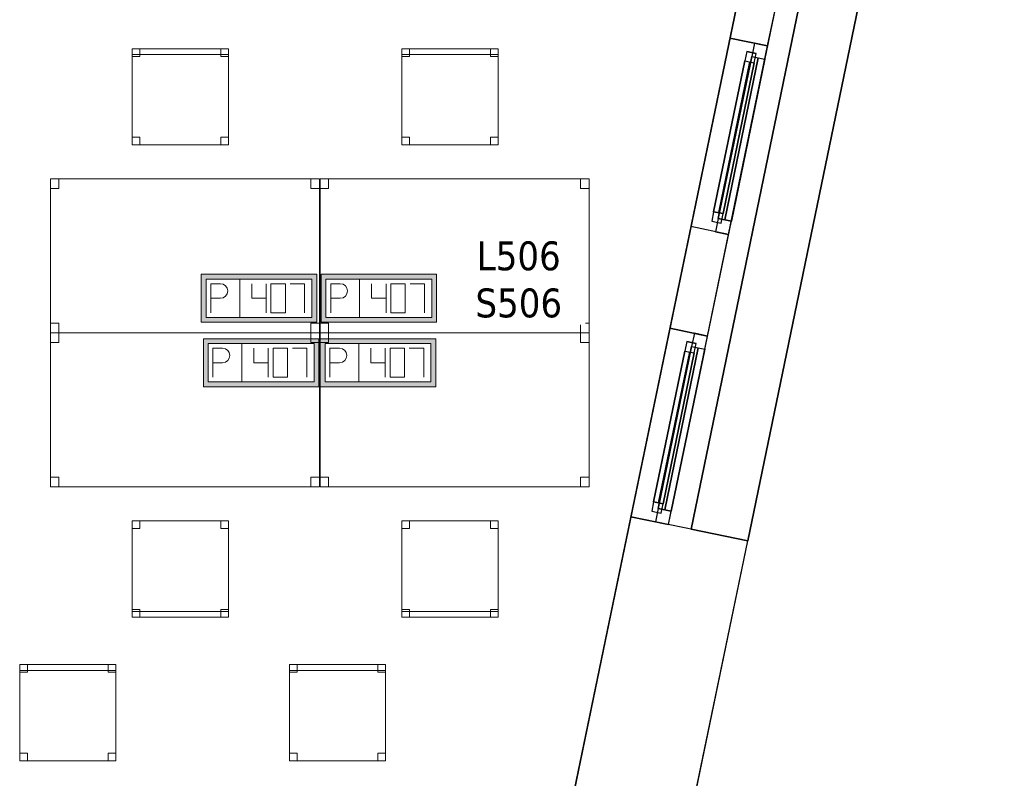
# Model space of a CAD drawing. Header units: metres. Extents: x 397.7 to 427.5, y 12.7 to 28.4.
# Tile 118 of 122: x 421.7 to 426.8, y 17.3 to 21.3. Entities that reach past the tile are written whole.
import ezdxf

# ---------------------------------------------------------------- set-up
doc = ezdxf.new("R2010")
doc.units = ezdxf.units.M
doc.layers.add('01_CARPINTERIA', color=5, linetype='Continuous', lineweight=25, true_color=0x0000ff)
doc.layers.add('01_SUELOS', color=7, linetype='Continuous', lineweight=25, true_color=0x007f00)
for name, color, linetype, lineweight in [('02_MOBILIARIO', 7, 'Continuous', 18), ('A-DETL-____-MBND', 7, 'Continuous', 18), ('A-GENM-____-OTLN', 7, 'Continuous', 18), ('A-WALL-____-MCUT', 7, 'Continuous', 25), ('A-WALL-____-OTLN', 7, 'Continuous', 25), ('E-ELEC-FIXT-IDEN', 7, 'Continuous', 30)]:
    doc.layers.add(name, color=color, linetype=linetype, lineweight=lineweight)
doc.styles.add('Tahoma_3', font='tahoma.ttf', dxfattribs={"height": 0.15})

# ---------------------------------------------------------------- blocks, each defined once
blk = doc.blocks.new('Forma directa - LONDR55-XX_ZZ-ARQ-CAA-M3D-Londres55-151214-08_ELEC_P5')
at = {"layer": '01_CARPINTERIA', "color": 161, "true_color": 0xaaaaff}
for p, q in [((0.07, 0.07), (0, 0.07)), ((0, 0.07), (0, 0)), ((0.07, 0.07), (0, 0.07)), ((0, 0.07), (0, 0)), ((0.1, 0.1), (0.05, 0.1)), ((0.05, 0.1), (0.05, 0.05)), ((0.1, 0.1), (0.05, 0.1)), ((0.05, 0.1), (0.05, 0.05)), ((0.07, 0.07), (0.93, 0.07)), ((0.93, 0.07), (0.07, 0.07)), ((0.07, 0.07), (0.07, 0)), ((0.07, 0), (0.07, 0.07)), ((0.07, 0), (0.07, 0.07)), ((0.07, 0.07), (0.07, 0)), ((0.1, 0.05), (0.1, 0.1)), ((0.1, 0.1), (0.1, 0.05)), ((0.1, 0.1), (0.9, 0.1)), ((0.9, 0.1), (0.1, 0.1)), ((0.1, 0.1), (0.1, 0.05)), ((0.1, 0.05), (0.1, 0.1)), ((0.9, 0.075), (0.1, 0.075)), ((0.9, 0.075), (0.1, 0.075)), ((0.9, 0.1), (0.9, 0.05)), ((0.9, 0.1), (0.9, 0.05)), ((0.95, 0.1), (0.9, 0.1)), ((0.9, 0.1), (0.9, 0.05)), ((0.95, 0.1), (0.9, 0.1)), ((0.9, 0.1), (0.9, 0.05)), ((0.93, 0.07), (0.93, 0)), ((0.93, 0.07), (0.93, 0)), ((1, 0.07), (0.93, 0.07)), ((0.93, 0.07), (0.93, 0)), ((1, 0.07), (0.93, 0.07)), ((0.93, 0.07), (0.93, 0)), ((0.95, 0.05), (0.95, 0.1)), ((0.95, 0.1), (0.95, 0.05)), ((1, 0), (1, 0.07)), ((1, 0.07), (1, 0)), ((0, 0), (0.07, 0)), ((0, 0), (0.07, 0)), ((0.05, 0.05), (0.1, 0.05)), ((0.05, 0.05), (0.1, 0.05)), ((0.93, 0.035), (0.07, 0.035)), ((0.07, 0.035), (0.93, 0.035)), ((0.07, 0), (0.93, 0)), ((0.93, 0), (0.07, 0)), ((0.1, 0.05), (0.9, 0.05)), ((0.9, 0.05), (0.1, 0.05)), ((0.9, 0.05), (0.95, 0.05)), ((0.9, 0.05), (0.95, 0.05)), ((0.93, 0), (1, 0)), ((0.93, 0), (1, 0))]:
    blk.add_line(p, q, dxfattribs=at)
blk = doc.blocks.new('Forma directa - Finestra P5-151215-08_ELEC_P5')
at = {"xscale": 1.00000002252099, "yscale": 1.00000002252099, "zscale": 1.00000002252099}
blk.add_blockref('Forma directa - LONDR55-XX_ZZ-ARQ-CAA-M3D-Londres55-151214-08_ELEC_P5', (0, 0), dxfattribs=at)
blk = doc.blocks.new('Family - Cadira d_Oficina_P5-151245-08_ELEC_P5')
at = {"layer": 'A-DETL-____-MBND', "color": 253, "true_color": 0xaaaaaa}
for p, q in [((0, 0), (0, 0.5)), ((0, 0.5), (0.5, 0.5)), ((0, 0.5), (0, 0)), ((0.5, 0.5), (0, 0.5)), ((0, 0.5), (0.04, 0.5)), ((0, 0.46), (0, 0.5)), ((0.04, 0.5), (0, 0.5)), ((0, 0.5), (0, 0.46)), ((0.04, 0.5), (0.04, 0.46)), ((0.04, 0.46), (0.04, 0.5)), ((0.46, 0.5), (0.5, 0.5)), ((0.46, 0.46), (0.46, 0.5)), ((0.5, 0.5), (0.46, 0.5)), ((0.46, 0.5), (0.46, 0.46)), ((0.5, 0.5), (0.5, 0)), ((0.5, 0), (0.5, 0.5)), ((0.5, 0.5), (0.5, 0.46)), ((0.5, 0.46), (0.5, 0.5)), ((0.04, 0.46), (0, 0.46)), ((0, 0.46), (0.04, 0.46)), ((0.5, 0.46), (0.46, 0.46)), ((0.46, 0.46), (0.5, 0.46)), ((0, 0.04), (0.04, 0.04)), ((0, 0), (0, 0.04)), ((0.04, 0.04), (0, 0.04)), ((0, 0.04), (0, 0)), ((0, 0.03), (0.5, 0.03)), ((0, 0), (0, 0.03)), ((0.5, 0.03), (0, 0.03)), ((0, 0.03), (0, 0)), ((0.5, 0), (0, 0)), ((0, 0), (0.5, 0)), ((0.5, 0), (0, 0)), ((0, 0), (0.5, 0)), ((0.04, 0), (0, 0)), ((0, 0), (0.04, 0)), ((0.04, 0.04), (0.04, 0)), ((0.04, 0), (0.04, 0.04)), ((0.46, 0.04), (0.5, 0.04)), ((0.46, 0), (0.46, 0.04)), ((0.5, 0.04), (0.46, 0.04)), ((0.46, 0.04), (0.46, 0)), ((0.5, 0), (0.46, 0)), ((0.5, 0.04), (0.5, 0)), ((0.5, 0), (0.5, 0.04)), ((0.5, 0.03), (0.5, 0)), ((0.5, 0), (0.5, 0.03)), ((0.46, 0), (0.5, 0))]:
    blk.add_line(p, q, dxfattribs=at)
blk = doc.blocks.new('Family - Cadira d_Oficina_P5-151278-08_ELEC_P5')
at = {"layer": 'A-DETL-____-MBND', "color": 253, "true_color": 0xaaaaaa}
for p, q in [((0, 0.47), (0, 0.5)), ((0, 0.5), (0.5, 0.5)), ((0, 0.5), (0, 0.47)), ((0.5, 0.5), (0, 0.5)), ((0, 0.46), (0, 0.5)), ((0, 0.5), (0.04, 0.5)), ((0, 0.5), (0, 0.46)), ((0.04, 0.5), (0, 0.5)), ((0, 0), (0, 0.5)), ((0, 0.5), (0.5, 0.5)), ((0.5, 0.5), (0, 0.5)), ((0, 0.5), (0, 0)), ((0.5, 0.47), (0, 0.47)), ((0, 0.47), (0.5, 0.47)), ((0.04, 0.5), (0.04, 0.46)), ((0.04, 0.46), (0.04, 0.5)), ((0.46, 0.46), (0.46, 0.5)), ((0.46, 0.5), (0.5, 0.5)), ((0.46, 0.5), (0.46, 0.46)), ((0.5, 0.5), (0.46, 0.5)), ((0.5, 0.5), (0.5, 0.47)), ((0.5, 0.47), (0.5, 0.5)), ((0.5, 0.5), (0.5, 0)), ((0.5, 0), (0.5, 0.5)), ((0.5, 0.5), (0.5, 0.46)), ((0.5, 0.46), (0.5, 0.5)), ((0.04, 0.46), (0, 0.46)), ((0, 0.46), (0.04, 0.46)), ((0.5, 0.46), (0.46, 0.46)), ((0.46, 0.46), (0.5, 0.46)), ((0, 0), (0, 0.04)), ((0, 0.04), (0.04, 0.04)), ((0, 0.04), (0, 0)), ((0.04, 0.04), (0, 0.04)), ((0.5, 0), (0, 0)), ((0.04, 0), (0, 0)), ((0, 0), (0.04, 0)), ((0.04, 0.04), (0.04, 0)), ((0.04, 0), (0.04, 0.04)), ((0.46, 0), (0.46, 0.04)), ((0.46, 0.04), (0.5, 0.04)), ((0.46, 0.04), (0.46, 0)), ((0.5, 0.04), (0.46, 0.04)), ((0.5, 0), (0.46, 0)), ((0.46, 0), (0.5, 0)), ((0.5, 0.04), (0.5, 0)), ((0.5, 0), (0.5, 0.04)), ((0, 0), (0.5, 0))]:
    blk.add_line(p, q, dxfattribs=at)
blk = doc.blocks.new('Family - Taula 140X80_P5-151315-08_ELEC_P5')
at = {"layer": 'A-DETL-____-MBND', "color": 253, "true_color": 0xaaaaaa}
for p, q in [((0, 0.7501), (0, 0.8001)), ((0, 0.8001), (0.0437, 0.8001)), ((0.0437, 0.8001), (0, 0.8001)), ((0, 0.8001), (0, 0.7501)), ((0, 0), (0, 0.8001)), ((0, 0.8001), (1.3973, 0.8001)), ((1.3973, 0.8001), (0, 0.8001)), ((0, 0.8001), (0, 0)), ((0.0437, 0.8001), (0.0437, 0.7501)), ((0.0437, 0.7501), (0.0437, 0.8001)), ((1.3536, 0.7501), (1.3536, 0.8001)), ((1.3536, 0.8001), (1.3973, 0.8001)), ((1.3973, 0.8001), (1.3536, 0.8001)), ((1.3536, 0.8001), (1.3536, 0.7501)), ((1.3973, 0.8001), (1.3973, 0.7501)), ((1.3973, 0.7501), (1.3973, 0.8001)), ((1.3973, 0.8001), (1.3973, 0)), ((1.3973, 0), (1.3973, 0.8001)), ((0.0437, 0.7501), (0, 0.7501)), ((0, 0.7501), (0.0437, 0.7501)), ((1.3973, 0.7501), (1.3536, 0.7501)), ((1.3536, 0.7501), (1.3973, 0.7501)), ((0, 0), (0, 0.05)), ((0, 0.05), (0.0437, 0.05)), ((0.0437, 0.05), (0, 0.05)), ((0, 0.05), (0, 0)), ((0.0437, 0), (0, 0)), ((0, 0), (0.0437, 0)), ((1.3973, 0), (0, 0)), ((0, 0), (1.3973, 0)), ((0.0437, 0.05), (0.0437, 0)), ((0.0437, 0), (0.0437, 0.05)), ((1.3536, 0), (1.3536, 0.05)), ((1.3536, 0.05), (1.3973, 0.05)), ((1.3973, 0.05), (1.3536, 0.05)), ((1.3536, 0.05), (1.3536, 0)), ((1.3973, 0), (1.3536, 0)), ((1.3536, 0), (1.3973, 0)), ((1.3973, 0.05), (1.3973, 0)), ((1.3973, 0), (1.3973, 0.05))]:
    blk.add_line(p, q, dxfattribs=at)
blk = doc.blocks.new('Family - Façana sur-est P5-151323-08_ELEC_P5')
at = {"layer": 'A-WALL-____-MCUT', "color": 253, "true_color": 0xaaaaaa}
for p, q in [((1.7018, 0.62), (-0.1284, 0.62)), ((-0.1284, 0.62), (0, 0)), ((1.7018, 0), (1.7018, 0.62)), ((3.2333, 0.62), (2.7018, 0.62)), ((2.7018, 0.62), (2.7018, 0)), ((3.2333, 0), (3.2333, 0.62)), ((4.2318, 0.62), (4.2318, 0)), ((5.8626, 0.62), (4.2318, 0.62)), ((5.8626, 0), (5.8626, 0.62)), ((0, 0), (1.7018, 0)), ((2.7018, 0), (3.2333, 0)), ((4.2318, 0), (5.8626, 0))]:
    blk.add_line(p, q, dxfattribs=at)
at = {"layer": 'A-WALL-____-OTLN', "color": 253, "true_color": 0xaaaaaa}
for p, q in [((5.8626, 0.62), (-0.1284, 0.62)), ((-0.1284, 0.62), (0, 0)), ((1.7018, 0), (1.7018, 0.62)), ((2.7018, 0.62), (1.7018, 0.62)), ((2.7018, 0), (2.7018, 0.62)), ((3.2333, 0), (3.2333, 0.62)), ((4.2318, 0.62), (3.2333, 0.62)), ((4.2318, 0), (4.2318, 0.62)), ((5.8626, 0), (5.8626, 0.62)), ((0, 0), (5.8626, 0)), ((1.7018, 0), (2.7018, 0)), ((3.2333, 0), (4.2318, 0))]:
    blk.add_line(p, q, dxfattribs=at)
at = {"layer": 'A-WALL-____-OTLN', "color": 253, "lineweight": 18, "true_color": 0xaaaaaa}
blk.add_line((0, 0), (5.8626, 0), dxfattribs=at)
blk = doc.blocks.new('Family - Taula 140X80_P5-151356-08_ELEC_P5')
at = {"layer": 'A-DETL-____-MBND', "color": 253, "true_color": 0xaaaaaa}
for p, q in [((0, 0.8001), (0.0437, 0.8001)), ((0, 0.7501), (0, 0.8001)), ((0.0437, 0.8001), (0, 0.8001)), ((0, 0.8001), (0, 0.7501)), ((0, 0.8001), (1.3973, 0.8001)), ((0, 0), (0, 0.8001)), ((1.3973, 0.8001), (0, 0.8001)), ((0, 0.8001), (0, 0)), ((0.0437, 0.8001), (0.0437, 0.7501)), ((0.0437, 0.7501), (0.0437, 0.8001)), ((1.3536, 0.8001), (1.3973, 0.8001)), ((1.3536, 0.7501), (1.3536, 0.8001)), ((1.3973, 0.8001), (1.3536, 0.8001)), ((1.3536, 0.8001), (1.3536, 0.7501)), ((1.3973, 0.8001), (1.3973, 0.7501)), ((1.3973, 0.7501), (1.3973, 0.8001)), ((1.3973, 0.8001), (1.3973, 0)), ((1.3973, 0), (1.3973, 0.8001)), ((0.0437, 0.7501), (0, 0.7501)), ((0, 0.7501), (0.0437, 0.7501)), ((1.3973, 0.7501), (1.3536, 0.7501)), ((1.3536, 0.7501), (1.3973, 0.7501)), ((0, 0.05), (0.0437, 0.05)), ((0, 0), (0, 0.05)), ((0.0437, 0.05), (0, 0.05)), ((0, 0.05), (0, 0)), ((0.0437, 0), (0, 0)), ((0, 0), (0.0437, 0)), ((0, 0), (1.3973, 0)), ((0.0437, 0.05), (0.0437, 0)), ((0.0437, 0), (0.0437, 0.05)), ((1.3536, 0.05), (1.3973, 0.05)), ((1.3536, 0), (1.3536, 0.05)), ((1.3973, 0.05), (1.3536, 0.05)), ((1.3536, 0.05), (1.3536, 0)), ((1.3973, 0), (1.3536, 0)), ((1.3536, 0), (1.3973, 0)), ((1.3973, 0.05), (1.3973, 0)), ((1.3973, 0), (1.3973, 0.05)), ((1.3973, 0), (0, 0))]:
    blk.add_line(p, q, dxfattribs=at)
blk = doc.blocks.new('Family - Cadira d_Oficina_P5-151424-08_ELEC_P5')
at = {"layer": 'A-DETL-____-MBND', "color": 253, "true_color": 0xaaaaaa}
for p, q in [((0, 0), (0, 0.5)), ((0, 0.5), (0.5, 0.5)), ((0, 0.5), (0, 0)), ((0.5, 0.5), (0, 0.5)), ((0, 0.5), (0.04, 0.5)), ((0, 0.46), (0, 0.5)), ((0.04, 0.5), (0, 0.5)), ((0, 0.5), (0, 0.46)), ((0.04, 0.5), (0.04, 0.46)), ((0.04, 0.46), (0.04, 0.5)), ((0.46, 0.5), (0.5, 0.5)), ((0.46, 0.46), (0.46, 0.5)), ((0.5, 0.5), (0.46, 0.5)), ((0.46, 0.5), (0.46, 0.46)), ((0.5, 0.5), (0.5, 0.46)), ((0.5, 0.46), (0.5, 0.5)), ((0.5, 0.5), (0.5, 0)), ((0.5, 0), (0.5, 0.5)), ((0.04, 0.46), (0, 0.46)), ((0, 0.46), (0.04, 0.46)), ((0.5, 0.46), (0.46, 0.46)), ((0.46, 0.46), (0.5, 0.46)), ((0, 0.04), (0.04, 0.04)), ((0, 0), (0, 0.04)), ((0.04, 0.04), (0, 0.04)), ((0, 0.04), (0, 0)), ((0, 0.03), (0.5, 0.03)), ((0, 0), (0, 0.03)), ((0.5, 0.03), (0, 0.03)), ((0, 0.03), (0, 0)), ((0.04, 0), (0, 0)), ((0, 0), (0.04, 0)), ((0.5, 0), (0, 0)), ((0, 0), (0.5, 0)), ((0.5, 0), (0, 0)), ((0, 0), (0.5, 0)), ((0.04, 0.04), (0.04, 0)), ((0.04, 0), (0.04, 0.04)), ((0.46, 0.04), (0.5, 0.04)), ((0.46, 0), (0.46, 0.04)), ((0.5, 0.04), (0.46, 0.04)), ((0.46, 0.04), (0.46, 0)), ((0.5, 0), (0.46, 0)), ((0.5, 0.04), (0.5, 0)), ((0.5, 0), (0.5, 0.04)), ((0.5, 0.03), (0.5, 0)), ((0.5, 0), (0.5, 0.03)), ((0.46, 0), (0.5, 0))]:
    blk.add_line(p, q, dxfattribs=at)
blk = doc.blocks.new('Family - Cadira d_Oficina_P5-151571-08_ELEC_P5')
at = {"layer": 'A-DETL-____-MBND', "color": 253, "true_color": 0xaaaaaa}
for p, q in [((0, 0.46), (0, 0.5)), ((0, 0.5), (0.04, 0.5)), ((0, 0.5), (0, 0.46)), ((0.04, 0.5), (0, 0.5)), ((0, 0), (0, 0.5)), ((0, 0.5), (0.5, 0.5)), ((0.5, 0.5), (0, 0.5)), ((0, 0.5), (0, 0)), ((0, 0.47), (0, 0.5)), ((0, 0.5), (0.5, 0.5)), ((0, 0.5), (0, 0.47)), ((0.5, 0.5), (0, 0.5)), ((0.5, 0.47), (0, 0.47)), ((0, 0.47), (0.5, 0.47)), ((0.04, 0.5), (0.04, 0.46)), ((0.04, 0.46), (0.04, 0.5)), ((0.46, 0.46), (0.46, 0.5)), ((0.46, 0.5), (0.5, 0.5)), ((0.46, 0.5), (0.46, 0.46)), ((0.5, 0.5), (0.46, 0.5)), ((0.5, 0.5), (0.5, 0.46)), ((0.5, 0.46), (0.5, 0.5)), ((0.5, 0.5), (0.5, 0)), ((0.5, 0), (0.5, 0.5)), ((0.5, 0.5), (0.5, 0.47)), ((0.5, 0.47), (0.5, 0.5)), ((0.04, 0.46), (0, 0.46)), ((0, 0.46), (0.04, 0.46)), ((0.5, 0.46), (0.46, 0.46)), ((0.46, 0.46), (0.5, 0.46)), ((0, 0), (0, 0.04)), ((0, 0.04), (0.04, 0.04)), ((0, 0.04), (0, 0)), ((0.04, 0.04), (0, 0.04)), ((0.04, 0), (0, 0)), ((0, 0), (0.04, 0)), ((0.5, 0), (0, 0)), ((0.04, 0.04), (0.04, 0)), ((0.04, 0), (0.04, 0.04)), ((0.46, 0), (0.46, 0.04)), ((0.46, 0.04), (0.5, 0.04)), ((0.46, 0.04), (0.46, 0)), ((0.5, 0.04), (0.46, 0.04)), ((0.5, 0), (0.46, 0)), ((0.46, 0), (0.5, 0)), ((0.5, 0.04), (0.5, 0)), ((0.5, 0), (0.5, 0.04)), ((0, 0), (0.5, 0))]:
    blk.add_line(p, q, dxfattribs=at)
blk = doc.blocks.new('Family - Cadira d_Oficina_P5-151604-08_ELEC_P5')
at = {"layer": 'A-DETL-____-MBND', "color": 253, "true_color": 0xaaaaaa}
for p, q in [((0, 0), (0, 0.5)), ((0, 0.5), (0.5, 0.5)), ((0.5, 0.5), (0, 0.5)), ((0, 0.5), (0, 0)), ((0, 0.46), (0, 0.5)), ((0, 0.5), (0.04, 0.5)), ((0, 0.5), (0, 0.46)), ((0.04, 0.5), (0, 0.5)), ((0, 0.47), (0, 0.5)), ((0, 0.5), (0.5, 0.5)), ((0, 0.5), (0, 0.47)), ((0.5, 0.5), (0, 0.5)), ((0.5, 0.47), (0, 0.47)), ((0, 0.47), (0.5, 0.47)), ((0.04, 0.5), (0.04, 0.46)), ((0.04, 0.46), (0.04, 0.5)), ((0.46, 0.46), (0.46, 0.5)), ((0.46, 0.5), (0.5, 0.5)), ((0.46, 0.5), (0.46, 0.46)), ((0.5, 0.5), (0.46, 0.5)), ((0.5, 0.5), (0.5, 0)), ((0.5, 0), (0.5, 0.5)), ((0.5, 0.5), (0.5, 0.47)), ((0.5, 0.47), (0.5, 0.5)), ((0.5, 0.5), (0.5, 0.46)), ((0.5, 0.46), (0.5, 0.5)), ((0.04, 0.46), (0, 0.46)), ((0, 0.46), (0.04, 0.46)), ((0.5, 0.46), (0.46, 0.46)), ((0.46, 0.46), (0.5, 0.46)), ((0, 0), (0, 0.04)), ((0, 0.04), (0.04, 0.04)), ((0, 0.04), (0, 0)), ((0.04, 0.04), (0, 0.04)), ((0.5, 0), (0, 0)), ((0.04, 0), (0, 0)), ((0, 0), (0.04, 0)), ((0.04, 0.04), (0.04, 0)), ((0.04, 0), (0.04, 0.04)), ((0.46, 0), (0.46, 0.04)), ((0.46, 0.04), (0.5, 0.04)), ((0.46, 0.04), (0.46, 0)), ((0.5, 0.04), (0.46, 0.04)), ((0.5, 0), (0.46, 0)), ((0.46, 0), (0.5, 0)), ((0.5, 0.04), (0.5, 0)), ((0.5, 0), (0.5, 0.04)), ((0, 0), (0.5, 0))]:
    blk.add_line(p, q, dxfattribs=at)
blk = doc.blocks.new('Family - Cadira d_Oficina_P5-151698-08_ELEC_P5')
at = {"layer": 'A-DETL-____-MBND', "color": 253, "true_color": 0xaaaaaa}
for p, q in [((0, 0.46), (0, 0.5)), ((0, 0.5), (0.04, 0.5)), ((0, 0.5), (0, 0.46)), ((0.04, 0.5), (0, 0.5)), ((0, 0), (0, 0.5)), ((0, 0.5), (0.5, 0.5)), ((0.5, 0.5), (0, 0.5)), ((0, 0.5), (0, 0)), ((0, 0.47), (0, 0.5)), ((0, 0.5), (0.5, 0.5)), ((0, 0.5), (0, 0.47)), ((0.5, 0.5), (0, 0.5)), ((0.5, 0.47), (0, 0.47)), ((0, 0.47), (0.5, 0.47)), ((0.04, 0.5), (0.04, 0.46)), ((0.04, 0.46), (0.04, 0.5)), ((0.46, 0.46), (0.46, 0.5)), ((0.46, 0.5), (0.5, 0.5)), ((0.46, 0.5), (0.46, 0.46)), ((0.5, 0.5), (0.46, 0.5)), ((0.5, 0.5), (0.5, 0)), ((0.5, 0), (0.5, 0.5)), ((0.5, 0.5), (0.5, 0.47)), ((0.5, 0.47), (0.5, 0.5)), ((0.5, 0.5), (0.5, 0.46)), ((0.5, 0.46), (0.5, 0.5)), ((0.04, 0.46), (0, 0.46)), ((0, 0.46), (0.04, 0.46)), ((0.5, 0.46), (0.46, 0.46)), ((0.46, 0.46), (0.5, 0.46)), ((0, 0), (0, 0.04)), ((0, 0.04), (0.04, 0.04)), ((0, 0.04), (0, 0)), ((0.04, 0.04), (0, 0.04)), ((0.5, 0), (0, 0)), ((0.04, 0), (0, 0)), ((0, 0), (0.04, 0)), ((0.04, 0.04), (0.04, 0)), ((0.04, 0), (0.04, 0.04)), ((0.46, 0), (0.46, 0.04)), ((0.46, 0.04), (0.5, 0.04)), ((0.46, 0.04), (0.46, 0)), ((0.5, 0.04), (0.46, 0.04)), ((0.5, 0), (0.46, 0)), ((0.46, 0), (0.5, 0)), ((0.5, 0.04), (0.5, 0)), ((0.5, 0), (0.5, 0.04)), ((0, 0), (0.5, 0))]:
    blk.add_line(p, q, dxfattribs=at)
blk = doc.blocks.new('Family - Paviment P5-151720-08_ELEC_P5')
at = {"layer": '01_SUELOS', "color": 9, "true_color": 0xaad4aa}
for p, q in [((25.4182, 0), (28.518, 14.9576)), ((28.518, 14.9576), (25.4182, 0))]:
    blk.add_line(p, q, dxfattribs=at)
blk = doc.blocks.new('Family - Acabats de façanes P5-151855-08_ELEC_P5')
at = {"layer": '01_SUELOS', "color": 9, "true_color": 0xaad4aa}
for p, q in [((0.8252, 4.0558), (0, 0.0609)), ((0, 0.0609), (0.8252, 4.0558)), ((0.8299, 4.0549), (0.8252, 4.0558)), ((0.8252, 4.0558), (0.8299, 4.0549)), ((1.1211, 3.9945), (0.8299, 4.0549)), ((0.8299, 4.0549), (1.1211, 3.9945)), ((0.2942, 0), (1.1211, 3.9945)), ((1.1211, 3.9945), (0.2942, 0)), ((0, 0.0609), (0.2942, 0)), ((0.2942, 0), (0, 0.0609))]:
    blk.add_line(p, q, dxfattribs=at)
blk = doc.blocks.new('Family - Taula 140X80_P5-151859-08_ELEC_P5')
at = {"layer": 'A-DETL-____-MBND', "color": 253, "true_color": 0xaaaaaa}
for p, q in [((0, 0.8001), (0.0437, 0.8001)), ((0, 0.7501), (0, 0.8001)), ((0.0437, 0.8001), (0, 0.8001)), ((0, 0.8001), (0, 0.7501)), ((0, 0.8001), (1.3973, 0.8001)), ((0, 0), (0, 0.8001)), ((1.3973, 0.8001), (0, 0.8001)), ((0, 0.8001), (0, 0)), ((0.0437, 0.8001), (0.0437, 0.7501)), ((0.0437, 0.7501), (0.0437, 0.8001)), ((1.3536, 0.8001), (1.3973, 0.8001)), ((1.3536, 0.7501), (1.3536, 0.8001)), ((1.3973, 0.8001), (1.3536, 0.8001)), ((1.3536, 0.8001), (1.3536, 0.7501)), ((1.3973, 0.8001), (1.3973, 0)), ((1.3973, 0), (1.3973, 0.8001)), ((1.3973, 0.8001), (1.3973, 0.7501)), ((1.3973, 0.7501), (1.3973, 0.8001)), ((0.0437, 0.7501), (0, 0.7501)), ((0, 0.7501), (0.0437, 0.7501)), ((1.3973, 0.7501), (1.3536, 0.7501)), ((1.3536, 0.7501), (1.3973, 0.7501)), ((0, 0.05), (0.0437, 0.05)), ((0, 0), (0, 0.05)), ((0.0437, 0.05), (0, 0.05)), ((0, 0.05), (0, 0)), ((0.0437, 0), (0, 0)), ((0, 0), (0.0437, 0)), ((0, 0), (1.3973, 0)), ((0.0437, 0.05), (0.0437, 0)), ((0.0437, 0), (0.0437, 0.05)), ((1.3536, 0.05), (1.3973, 0.05)), ((1.3536, 0), (1.3536, 0.05)), ((1.3973, 0.05), (1.3536, 0.05)), ((1.3536, 0.05), (1.3536, 0)), ((1.3973, 0), (1.3536, 0)), ((1.3536, 0), (1.3973, 0)), ((1.3973, 0.05), (1.3973, 0)), ((1.3973, 0), (1.3973, 0.05)), ((1.3973, 0), (0, 0))]:
    blk.add_line(p, q, dxfattribs=at)
blk = doc.blocks.new('Family - Façana sur-est P5-151909-08_ELEC_P5')
at = {"layer": 'A-WALL-____-MCUT', "color": 253, "true_color": 0xaaaaaa}
for p, q in [((0.0037, 0.2), (0, 0.2)), ((0, 0.2), (0, 0)), ((0.0037, 0), (0.0037, 0.2)), ((1, 0.2), (1, 0)), ((1.5437, 0.2), (1, 0.2)), ((1.5437, 0), (1.5437, 0.2)), ((2.5437, 0.2), (2.5437, 0)), ((3.083, 0.2), (2.5437, 0.2)), ((3.083, 0), (3.083, 0.2)), ((0, 0), (0.0037, 0)), ((1, 0), (1.5437, 0)), ((2.5437, 0), (3.083, 0))]:
    blk.add_line(p, q, dxfattribs=at)
at = {"layer": 'A-WALL-____-OTLN', "color": 253, "true_color": 0xaaaaaa}
for p, q in [((4.083, 0.2), (0, 0.2)), ((0, 0.2), (0, 0)), ((1, 0.2), (0.0037, 0.2)), ((0.0037, 0.2), (0.0037, 0)), ((1, 0.2), (1, 0)), ((2.5437, 0.2), (1.5437, 0.2)), ((1.5437, 0.2), (1.5437, 0)), ((2.5437, 0.2), (2.5437, 0)), ((4.083, 0.2), (3.083, 0.2)), ((3.083, 0.2), (3.083, 0)), ((4.083, 0), (4.083, 0.2)), ((4.083, 0), (4.083, 0.2)), ((0, 0), (4.083, 0)), ((0.0037, 0), (1, 0)), ((1.5437, 0), (2.5437, 0)), ((3.083, 0), (4.083, 0))]:
    blk.add_line(p, q, dxfattribs=at)
at = {"layer": 'A-WALL-____-OTLN', "color": 253, "lineweight": 18, "true_color": 0xaaaaaa}
blk.add_line((0, 0), (4.083, 0), dxfattribs=at)
blk = doc.blocks.new('Family - Vano finestra P5-151911-08_ELEC_P5')
at = {"layer": 'A-GENM-____-OTLN', "color": 253, "true_color": 0xaaaaaa}
for p, q in [((425.0756, 19.6864), (424.8728, 18.7072)), ((424.8728, 18.7072), (425.0756, 19.6864)), ((425.2714, 19.6459), (425.0756, 19.6864)), ((425.0756, 19.6864), (425.2714, 19.6459)), ((425.0687, 18.6666), (425.2714, 19.6459)), ((425.2714, 19.6459), (425.0687, 18.6666)), ((424.8728, 18.7072), (425.0687, 18.6666)), ((424.8728, 18.7072), (425.0687, 18.6666))]:
    blk.add_line(p, q, dxfattribs=at)
blk = doc.blocks.new('Family - Vano finestra P5-151913-08_ELEC_P5')
at = {"layer": 'A-GENM-____-OTLN', "color": 253, "true_color": 0xaaaaaa}
for p, q in [((425.3876, 21.1938), (425.1849, 20.2145)), ((425.1849, 20.2145), (425.3876, 21.1938)), ((425.5835, 21.1532), (425.3876, 21.1938)), ((425.3876, 21.1938), (425.5835, 21.1532)), ((425.3807, 20.174), (425.5835, 21.1532)), ((425.5835, 21.1532), (425.3807, 20.174)), ((425.1849, 20.2145), (425.3807, 20.174)), ((425.1849, 20.2145), (425.3807, 20.174))]:
    blk.add_line(p, q, dxfattribs=at)
blk = doc.blocks.new('Forma directa - Finestra P5-151921-08_ELEC_P5')
at = {"xscale": 1.000000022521, "yscale": 1.000000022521, "zscale": 1.000000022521}
blk.add_blockref('Forma directa - LONDR55-XX_ZZ-ARQ-CAA-M3D-Londres55-151214-08_ELEC_P5', (0, 0), dxfattribs=at)
blk = doc.blocks.new('Family - Taula 140X80_P5-151960-08_ELEC_P5')
at = {"layer": 'A-DETL-____-MBND', "color": 253, "true_color": 0xaaaaaa}
for p, q in [((0, 0.7501), (0, 0.8001)), ((0, 0.8001), (0.0437, 0.8001)), ((0.0437, 0.8001), (0, 0.8001)), ((0, 0.8001), (0, 0.7501)), ((0, 0), (0, 0.8001)), ((0, 0.8001), (1.3973, 0.8001)), ((1.3973, 0.8001), (0, 0.8001)), ((0, 0.8001), (0, 0)), ((0.0437, 0.8001), (0.0437, 0.7501)), ((0.0437, 0.7501), (0.0437, 0.8001)), ((1.3536, 0.7501), (1.3536, 0.8001)), ((1.3536, 0.8001), (1.3973, 0.8001)), ((1.3973, 0.8001), (1.3536, 0.8001)), ((1.3536, 0.8001), (1.3536, 0.7501)), ((1.3973, 0.8001), (1.3973, 0.7501)), ((1.3973, 0.7501), (1.3973, 0.8001)), ((1.3973, 0.8001), (1.3973, 0)), ((1.3973, 0), (1.3973, 0.8001)), ((0.0437, 0.7501), (0, 0.7501)), ((0, 0.7501), (0.0437, 0.7501)), ((1.3973, 0.7501), (1.3536, 0.7501)), ((1.3536, 0.7501), (1.3973, 0.7501)), ((0, 0), (0, 0.05)), ((0, 0.05), (0.0437, 0.05)), ((0.0437, 0.05), (0, 0.05)), ((0, 0.05), (0, 0)), ((0.0437, 0), (0, 0)), ((0, 0), (0.0437, 0)), ((1.3973, 0), (0, 0)), ((0, 0), (1.3973, 0)), ((0.0437, 0.05), (0.0437, 0)), ((0.0437, 0), (0.0437, 0.05)), ((1.3536, 0), (1.3536, 0.05)), ((1.3536, 0.05), (1.3973, 0.05)), ((1.3973, 0.05), (1.3536, 0.05)), ((1.3536, 0.05), (1.3536, 0)), ((1.3973, 0), (1.3536, 0)), ((1.3536, 0), (1.3973, 0)), ((1.3973, 0.05), (1.3973, 0)), ((1.3973, 0), (1.3973, 0.05))]:
    blk.add_line(p, q, dxfattribs=at)
blk = doc.blocks.new('LONDR55-XX_ZZ-ARQ-CAA-M3D-Londres55_ifc-1-08_ELEC_P5')
at = {"layer": '01_CARPINTERIA', "color": 253, "lineweight": 18, "true_color": 0xaaaaaa}
for name, p, rotation in [('Forma directa - Finestra P5-151921-08_ELEC_P5', (425.3807, 20.174), 78.30350734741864), ('Forma directa - Finestra P5-151215-08_ELEC_P5', (425.0687, 18.6666), 78.3035073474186)]:
    blk.add_blockref(name, p, dxfattribs=dict(at, rotation=rotation))
at = {"layer": '01_SUELOS', "color": 253, "lineweight": 18, "true_color": 0xaaaaaa}
for name, p in [('Family - Paviment P5-151720-08_ELEC_P5', (398.2952, 13.1106)), ('Family - Acabats de façanes P5-151855-08_ELEC_P5', (425.1858, 18.5815))]:
    blk.add_blockref(name, p, dxfattribs=at)
at = {"layer": '02_MOBILIARIO', "color": 253, "lineweight": 18, "true_color": 0xaaaaaa}
for name, p in [('Family - Cadira d_Oficina_P5-151571-08_ELEC_P5', (422.282, 20.639)), ('Family - Cadira d_Oficina_P5-151604-08_ELEC_P5', (423.6832, 20.639)), ('Family - Taula 140X80_P5-151859-08_ELEC_P5', (421.8569, 19.6623)), ('Family - Taula 140X80_P5-151356-08_ELEC_P5', (423.2581, 19.6623)), ('Family - Taula 140X80_P5-151315-08_ELEC_P5', (421.8569, 18.8622)), ('Family - Taula 140X80_P5-151960-08_ELEC_P5', (423.2581, 18.8622)), ('Family - Cadira d_Oficina_P5-151245-08_ELEC_P5', (422.282, 18.1855)), ('Family - Cadira d_Oficina_P5-151424-08_ELEC_P5', (423.6832, 18.1855)), ('Family - Cadira d_Oficina_P5-151278-08_ELEC_P5', (421.6971, 17.4389)), ('Family - Cadira d_Oficina_P5-151698-08_ELEC_P5', (423.0983, 17.4389))]:
    blk.add_blockref(name, p, dxfattribs=at)
at = {"layer": 'A-GENM-____-OTLN', "color": 253, "lineweight": 18, "true_color": 0xaaaaaa}
for name in ['Family - Vano finestra P5-151913-08_ELEC_P5', 'Family - Vano finestra P5-151911-08_ELEC_P5']:
    blk.add_blockref(name, (0, 0), dxfattribs=at)
at = {"layer": 'A-WALL-____-OTLN', "color": 253, "lineweight": 18, "true_color": 0xaaaaaa}
for name, p, rotation in [('Family - Façana sur-est P5-151909-08_ELEC_P5', (425.7006, 22.7054), 258.3035073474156), ('Family - Façana sur-est P5-151323-08_ELEC_P5', (424.2914, 12.8406), 78.30350734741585)]:
    blk.add_blockref(name, p, dxfattribs=dict(at, rotation=rotation))
blk = doc.blocks.new('ZYR_05_02_05 PT 4COL Terra - 07 PT Terra _4SC-2SAI-2VD_-903859-08_ELEC_P5')
at = {"layer": 'A-DETL-____-MBND', "true_color": 0x3c0aff}
h = blk.add_hatch(color=180, dxfattribs=at)
h.paths.add_polyline_path([(-0.4898, -0.125), (0.1102, -0.125), (0.1102, 0.125), (-0.4898, 0.125)])
h.paths.add_polyline_path([(-0.4648, -0.1), (-0.4648, 0.1), (0.0852, 0.1), (0.0852, -0.1)])
at = {"layer": 'A-DETL-____-MBND', "color": 180, "true_color": 0x3c0aff}
for p, q in [((0.1102, 0.125), (-0.4898, 0.125)), ((-0.4898, 0.125), (-0.4898, -0.125)), ((-0.4898, 0.125), (0.1102, 0.125)), ((-0.4898, 0.125), (-0.4898, -0.125)), ((0.1102, -0.125), (0.1102, 0.125)), ((0.1102, 0.125), (0.1102, -0.125)), ((-0.4648, -0.1), (-0.4648, 0.1)), ((-0.4648, 0.1), (0.0852, 0.1)), ((-0.4648, 0.1), (0.0852, 0.1)), ((-0.4648, -0.1), (-0.4648, 0.1)), ((-0.4398, 0.075), (-0.3898, 0.0754)), ((-0.4398, 0.075), (-0.4398, -0.075)), ((-0.2898, 0.1), (-0.2898, -0.1)), ((-0.2273, 0.075), (-0.2273, 0)), ((-0.1523, 0.075), (-0.1523, -0.075)), ((-0.0523, 0.075), (-0.1273, 0.075)), ((-0.1273, 0.075), (-0.1273, -0.075)), ((-0.0523, -0.075), (-0.0523, 0.075)), ((-0.0273, 0.075), (0.0477, 0.075)), ((0.0477, 0.075), (0.0477, -0.075)), ((0.0852, 0.1), (0.0852, -0.1)), ((0.0852, 0.1), (0.0852, -0.1)), ((-0.4398, 0), (-0.3898, 0)), ((-0.2273, 0), (-0.1523, 0)), ((0.0852, -0.1), (-0.4648, -0.1)), ((0.0852, -0.1), (-0.4648, -0.1)), ((-0.1273, -0.075), (-0.0523, -0.075)), ((-0.4898, -0.125), (0.1102, -0.125)), ((0.1102, -0.125), (-0.4898, -0.125))]:
    blk.add_line(p, q, dxfattribs=at)
blk.add_arc((-0.3898, 0.0377), 0.0377, 270, 90, dxfattribs=at)
blk = doc.blocks.new('ZYR_05_02_05 PT 4COL Terra - 07 PT Terra _4SC-2SAI-2VD_-903860-08_ELEC_P5')
at = {"layer": 'A-DETL-____-MBND', "true_color": 0x3c0aff}
h = blk.add_hatch(color=180, dxfattribs=at)
h.paths.add_polyline_path([(-0.5009, -0.125), (0.0991, -0.125), (0.0991, 0.125), (-0.5009, 0.125)])
h.paths.add_polyline_path([(-0.4759, -0.1), (-0.4759, 0.1), (0.0741, 0.1), (0.0741, -0.1)])
at = {"layer": 'A-DETL-____-MBND', "color": 180, "true_color": 0x3c0aff}
for p, q in [((0.0991, 0.125), (-0.5009, 0.125)), ((-0.5009, 0.125), (-0.5009, -0.125)), ((-0.5009, 0.125), (0.0991, 0.125)), ((-0.5009, 0.125), (-0.5009, -0.125)), ((0.0991, -0.125), (0.0991, 0.125)), ((0.0991, 0.125), (0.0991, -0.125)), ((-0.4759, -0.1), (-0.4759, 0.1)), ((-0.4759, 0.1), (0.0741, 0.1)), ((-0.4759, 0.1), (0.0741, 0.1)), ((-0.4759, -0.1), (-0.4759, 0.1)), ((-0.4509, 0.075), (-0.4009, 0.0754)), ((-0.4509, 0.075), (-0.4509, -0.075)), ((-0.3009, 0.1), (-0.3009, -0.1)), ((-0.2384, 0.075), (-0.2384, 0)), ((-0.1634, 0.075), (-0.1634, -0.075)), ((-0.0634, 0.075), (-0.1384, 0.075)), ((-0.1384, 0.075), (-0.1384, -0.075)), ((-0.0634, -0.075), (-0.0634, 0.075)), ((-0.0384, 0.075), (0.0366, 0.075)), ((0.0366, 0.075), (0.0366, -0.075)), ((0.0741, 0.1), (0.0741, -0.1)), ((0.0741, 0.1), (0.0741, -0.1)), ((-0.4509, 0), (-0.4009, 0)), ((-0.2384, 0), (-0.1634, 0)), ((0.0741, -0.1), (-0.4759, -0.1)), ((0.0741, -0.1), (-0.4759, -0.1)), ((-0.1384, -0.075), (-0.0634, -0.075)), ((-0.5009, -0.125), (0.0991, -0.125)), ((0.0991, -0.125), (-0.5009, -0.125))]:
    blk.add_line(p, q, dxfattribs=at)
blk.add_arc((-0.4009, 0.0377), 0.0377, 270, 90, dxfattribs=at)
blk = doc.blocks.new('ZYR_05_02_05 PT 4COL Terra - 07 PT Terra _4SC-2SAI-2VD_-903861-08_ELEC_P5')
at = {"layer": 'A-DETL-____-MBND', "true_color": 0x3c0aff}
h = blk.add_hatch(color=180, dxfattribs=at)
h.paths.add_polyline_path([(-0.102, -0.125), (0.498, -0.125), (0.498, 0.125), (-0.102, 0.125)])
h.paths.add_polyline_path([(-0.077, -0.1), (-0.077, 0.1), (0.473, 0.1), (0.473, -0.1)])
at = {"layer": 'A-DETL-____-MBND', "color": 180, "true_color": 0x3c0aff}
for p, q in [((0.498, 0.125), (-0.102, 0.125)), ((-0.102, 0.125), (-0.102, -0.125)), ((-0.102, 0.125), (0.498, 0.125)), ((-0.102, 0.125), (-0.102, -0.125)), ((0.498, -0.125), (0.498, 0.125)), ((0.498, 0.125), (0.498, -0.125)), ((-0.077, -0.1), (-0.077, 0.1)), ((-0.077, 0.1), (0.473, 0.1)), ((-0.077, 0.1), (0.473, 0.1)), ((-0.077, -0.1), (-0.077, 0.1)), ((-0.052, 0.075), (-0.002, 0.0754)), ((-0.052, 0.075), (-0.052, -0.075)), ((0.098, 0.1), (0.098, -0.1)), ((0.1605, 0.075), (0.1605, 0)), ((0.2355, 0.075), (0.2355, -0.075)), ((0.3355, 0.075), (0.2605, 0.075)), ((0.2605, 0.075), (0.2605, -0.075)), ((0.3355, -0.075), (0.3355, 0.075)), ((0.3605, 0.075), (0.4355, 0.075)), ((0.4355, 0.075), (0.4355, -0.075)), ((0.473, 0.1), (0.473, -0.1)), ((0.473, 0.1), (0.473, -0.1)), ((-0.052, 0), (-0.002, 0)), ((0.1605, 0), (0.2355, 0)), ((0.473, -0.1), (-0.077, -0.1)), ((0.473, -0.1), (-0.077, -0.1)), ((0.2605, -0.075), (0.3355, -0.075)), ((-0.102, -0.125), (0.498, -0.125)), ((0.498, -0.125), (-0.102, -0.125))]:
    blk.add_line(p, q, dxfattribs=at)
blk.add_arc((-0.002, 0.0377), 0.0377, 270, 90, dxfattribs=at)
blk = doc.blocks.new('ZYR_05_02_05 PT 4COL Terra - 07 PT Terra _4SC-2SAI-2VD_-903862-08_ELEC_P5')
at = {"layer": 'A-DETL-____-MBND', "true_color": 0x3c0aff}
h = blk.add_hatch(color=180, dxfattribs=at)
h.paths.add_polyline_path([(-0.0982, -0.125), (0.5018, -0.125), (0.5018, 0.125), (-0.0982, 0.125)])
h.paths.add_polyline_path([(-0.0732, -0.1), (-0.0732, 0.1), (0.4768, 0.1), (0.4768, -0.1)])
at = {"layer": 'A-DETL-____-MBND', "color": 180, "true_color": 0x3c0aff}
for p, q in [((0.5018, 0.125), (-0.0982, 0.125)), ((-0.0982, 0.125), (-0.0982, -0.125)), ((-0.0982, 0.125), (0.5018, 0.125)), ((-0.0982, 0.125), (-0.0982, -0.125)), ((0.5018, -0.125), (0.5018, 0.125)), ((0.5018, 0.125), (0.5018, -0.125)), ((-0.0732, -0.1), (-0.0732, 0.1)), ((-0.0732, 0.1), (0.4768, 0.1)), ((-0.0732, 0.1), (0.4768, 0.1)), ((-0.0732, -0.1), (-0.0732, 0.1)), ((-0.0482, 0.075), (0.0018, 0.0754)), ((-0.0482, 0.075), (-0.0482, -0.075)), ((0.1018, 0.1), (0.1018, -0.1)), ((0.1643, 0.075), (0.1643, 0)), ((0.2393, 0.075), (0.2393, -0.075)), ((0.3393, 0.075), (0.2643, 0.075)), ((0.2643, 0.075), (0.2643, -0.075)), ((0.3393, -0.075), (0.3393, 0.075)), ((0.3643, 0.075), (0.4393, 0.075)), ((0.4393, 0.075), (0.4393, -0.075)), ((0.4768, 0.1), (0.4768, -0.1)), ((0.4768, 0.1), (0.4768, -0.1)), ((-0.0482, 0), (0.0018, 0)), ((0.1643, 0), (0.2393, 0)), ((0.4768, -0.1), (-0.0732, -0.1)), ((0.4768, -0.1), (-0.0732, -0.1)), ((0.2643, -0.075), (0.3393, -0.075)), ((-0.0982, -0.125), (0.5018, -0.125)), ((0.5018, -0.125), (-0.0982, -0.125))]:
    blk.add_line(p, q, dxfattribs=at)
blk.add_arc((0.0018, 0.0377), 0.0377, 270, 90, dxfattribs=at)

msp = doc.modelspace()

# ---------------------------------------------------------------- block references
at = {"lineweight": 5}
msp.add_blockref('LONDR55-XX_ZZ-ARQ-CAA-M3D-Londres55_ifc-1-08_ELEC_P5', (0, 0), dxfattribs=at)
at = {"layer": 'A-DETL-____-MBND', "color": 180, "true_color": 0x3c0aff}
for name, p in [('ZYR_05_02_05 PT 4COL Terra - 07 PT Terra _4SC-2SAI-2VD_-903860-08_ELEC_P5', (423.1412, 19.8423)), ('ZYR_05_02_05 PT 4COL Terra - 07 PT Terra _4SC-2SAI-2VD_-903862-08_ELEC_P5', (423.3612, 19.8423)), ('ZYR_05_02_05 PT 4COL Terra - 07 PT Terra _4SC-2SAI-2VD_-903859-08_ELEC_P5', (423.1412, 19.5073)), ('ZYR_05_02_05 PT 4COL Terra - 07 PT Terra _4SC-2SAI-2VD_-903861-08_ELEC_P5', (423.3612, 19.5073))]:
    msp.add_blockref(name, p, dxfattribs=at)

# ---------------------------------------------------------------- next in the draw order: texts
at = {"layer": 'E-ELEC-FIXT-IDEN', "char_height": 0.15, "attachment_point": 1, "style": 'Tahoma_3', "bg_fill": 3, "box_fill_scale": 1.25, "bg_fill_color": 256, "bg_fill_true_color": 13158600, "bg_fill_transparency": 0}
for s, insert, width in [('L506', (424.072, 20.1378), 0.517088), ('S506', (424.0654, 19.893), 0.533122)]:
    msp.add_mtext(s, dxfattribs=dict(at, insert=insert, width=width))

doc.saveas('drawing.dxf')
